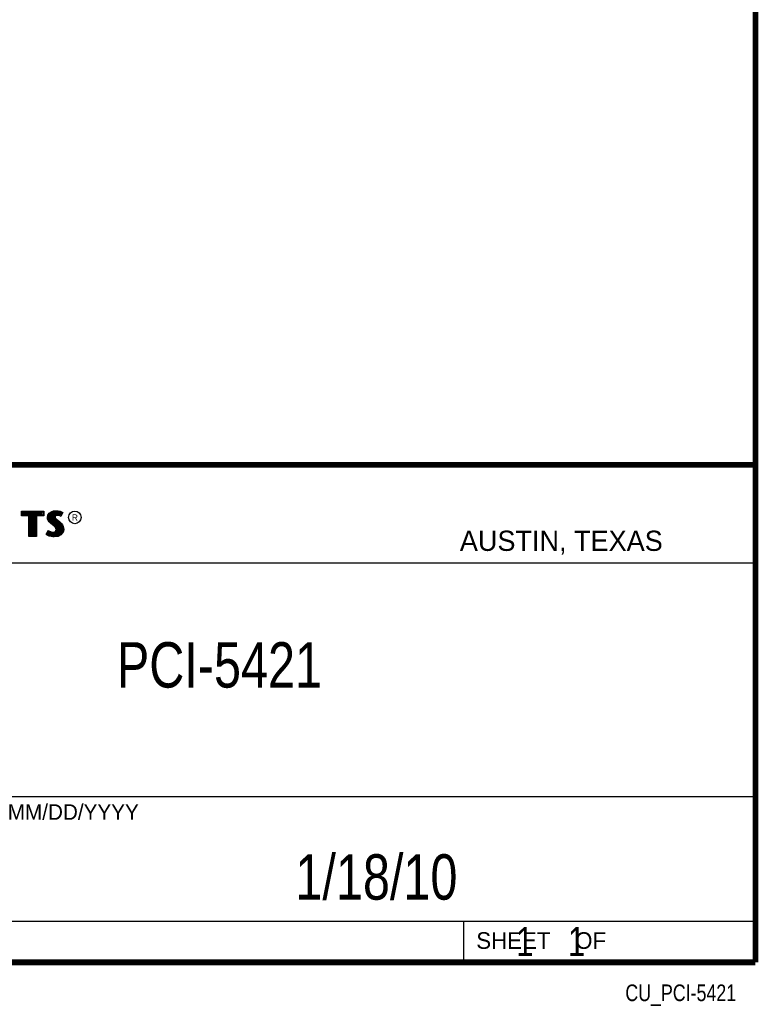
# Model space of a CAD drawing. Header units: inches. Extents: x 0.2 to 16.8, y 0.1 to 10.8.
# Tile 19 of 23: x 14.2 to 16.8, y 0.1 to 3.5. Entities that reach past the tile are written whole.
import ezdxf
from ezdxf.enums import TextEntityAlignment as Align

# ---------------------------------------------------------------- set-up
doc = ezdxf.new("R2010")
doc.units = ezdxf.units.IN
doc.header["$LTSCALE"] = 0.935
doc.header["$MEASUREMENT"] = 0
doc.layers.get('0').update_dxf_attribs({"linetype": 'CONTINUOUS'})
doc.styles.get("Standard").update_dxf_attribs({"font": 'txt', "width": 0.8})

msp = doc.modelspace()

# ---------------------------------------------------------------- linework, layer by layer
at = {"color": 2, "linetype": 'CONTINUOUS'}
for p, q in [((13.06524, 1.96953), (16.74504, 1.96953)), ((16.74504, 1.96953), (16.74504, 0.26053)), ((14.22365, 1.81126), (14.30046, 1.81126)), ((14.22365, 1.79499), (14.22365, 1.81126)), ((14.22618, 1.80873), (14.29793, 1.80873)), ((14.22618, 1.79752), (14.22618, 1.80873)), ((14.25137, 1.79752), (14.22618, 1.79752)), ((14.22819, 1.79752), (14.22819, 1.80873)), ((14.23167, 1.79752), (14.23167, 1.80873)), ((14.23514, 1.79752), (14.23514, 1.80873)), ((14.23862, 1.79752), (14.23862, 1.80873)), ((14.24209, 1.79752), (14.24209, 1.80873)), ((14.24557, 1.79752), (14.24557, 1.80873)), ((14.24904, 1.79752), (14.24904, 1.80873)), ((14.25137, 1.79752), (14.25252, 1.80873)), ((14.25137, 1.72656), (14.25137, 1.79752)), ((14.25599, 1.72656), (14.25599, 1.80873)), ((14.25947, 1.72656), (14.25947, 1.80873)), ((14.26295, 1.72656), (14.26295, 1.80873)), ((14.26642, 1.72656), (14.26642, 1.80873)), ((14.2699, 1.72656), (14.2699, 1.80873)), ((14.27274, 1.79752), (14.27337, 1.80873)), ((14.29793, 1.79752), (14.27274, 1.79752)), ((14.27274, 1.79752), (14.27274, 1.72656)), ((14.27685, 1.79752), (14.27685, 1.80873)), ((14.28032, 1.79752), (14.28032, 1.80873)), ((14.2838, 1.79752), (14.2838, 1.80873)), ((14.28727, 1.79752), (14.28727, 1.80873)), ((14.29075, 1.79752), (14.29075, 1.80873)), ((14.29422, 1.79752), (14.29422, 1.80873)), ((14.29793, 1.80873), (14.29793, 1.79752)), ((14.30046, 1.81126), (14.30046, 1.79499)), ((14.31325, 1.78946), (14.31475, 1.79695)), ((14.31475, 1.79695), (14.3194, 1.80385)), ((14.3158, 1.78934), (14.31713, 1.79596)), ((14.31713, 1.79596), (14.32125, 1.80207)), ((14.31855, 1.77853), (14.31855, 1.79807)), ((14.3194, 1.80385), (14.32555, 1.80834)), ((14.32125, 1.80207), (14.32678, 1.80611)), ((14.32203, 1.77481), (14.32203, 1.80264)), ((14.3255, 1.77133), (14.3255, 1.80518)), ((14.32555, 1.80834), (14.33424, 1.81179)), ((14.32678, 1.80611), (14.33486, 1.80932)), ((14.32898, 1.76843), (14.32898, 1.80699)), ((14.33245, 1.76552), (14.33245, 1.80836)), ((14.33424, 1.81179), (14.34384, 1.81284)), ((14.33486, 1.80932), (14.34389, 1.81031)), ((14.33704, 1.7936), (14.33593, 1.80943)), ((14.33867, 1.79617), (14.33704, 1.7936)), ((14.34106, 1.7979), (14.33867, 1.79617)), ((14.33941, 1.7967), (14.33941, 1.80981)), ((14.34219, 1.7956), (14.34054, 1.7944)), ((14.34424, 1.79884), (14.34106, 1.7979)), ((14.34474, 1.79635), (14.34219, 1.7956)), ((14.34288, 1.79844), (14.34288, 1.81019)), ((14.34384, 1.81284), (14.35029, 1.81239)), ((14.34389, 1.81031), (14.34994, 1.80988)), ((14.34737, 1.79919), (14.34424, 1.79884)), ((14.34744, 1.79665), (14.34474, 1.79635)), ((14.34636, 1.79907), (14.34636, 1.81013)), ((14.35061, 1.79902), (14.34737, 1.79919)), ((14.35029, 1.7965), (14.34744, 1.79665)), ((14.34983, 1.79906), (14.34983, 1.80989)), ((14.34994, 1.80988), (14.35666, 1.80845)), ((14.35029, 1.81239), (14.35734, 1.81089)), ((14.35479, 1.7956), (14.35029, 1.7965)), ((14.35542, 1.79805), (14.35061, 1.79902)), ((14.35331, 1.79848), (14.35331, 1.80917)), ((14.35719, 1.79485), (14.35479, 1.7956)), ((14.35826, 1.79717), (14.35542, 1.79805)), ((14.35666, 1.80845), (14.36074, 1.80705)), ((14.35678, 1.79763), (14.35678, 1.80841)), ((14.35734, 1.81089), (14.36169, 1.80939)), ((14.35857, 1.79697), (14.35826, 1.79717)), ((14.36307, 1.80596), (14.35857, 1.79697)), ((14.36649, 1.80715), (14.35959, 1.79335)), ((14.36026, 1.80033), (14.36026, 1.80721)), ((14.36074, 1.80705), (14.36307, 1.80596)), ((14.36169, 1.80939), (14.36649, 1.80715)), ((14.24884, 1.79499), (14.22365, 1.79499)), ((14.24884, 1.72404), (14.24884, 1.79499)), ((14.30046, 1.79499), (14.27527, 1.79499)), ((14.27527, 1.79499), (14.27527, 1.72404)), ((14.31385, 1.78376), (14.31325, 1.78946)), ((14.3158, 1.77866), (14.31385, 1.78376)), ((14.31633, 1.78435), (14.3158, 1.78934)), ((14.3185, 1.77476), (14.3158, 1.77866)), ((14.31805, 1.77985), (14.31633, 1.78435)), ((14.32044, 1.77639), (14.31805, 1.77985)), ((14.32375, 1.76952), (14.3185, 1.77476)), ((14.32545, 1.77138), (14.32044, 1.77639)), ((14.33574, 1.75947), (14.32375, 1.76952)), ((14.33745, 1.76134), (14.32545, 1.77138)), ((14.33593, 1.76261), (14.33679, 1.7911)), ((14.33704, 1.7936), (14.33679, 1.7911)), ((14.33679, 1.7911), (14.33761, 1.78743)), ((14.33761, 1.78743), (14.34129, 1.78287)), ((14.33949, 1.79275), (14.33934, 1.79125)), ((14.33934, 1.79125), (14.33994, 1.78856)), ((14.33941, 1.75939), (14.33941, 1.7852)), ((14.34054, 1.7944), (14.33949, 1.79275)), ((14.33994, 1.78856), (14.34309, 1.78466)), ((14.34129, 1.78287), (14.35294, 1.77319)), ((14.34288, 1.75517), (14.34288, 1.78155)), ((14.34309, 1.78466), (14.35464, 1.77506)), ((14.34636, 1.72661), (14.34636, 1.77866)), ((14.34983, 1.72707), (14.34983, 1.77577)), ((14.35294, 1.77319), (14.35598, 1.77015)), ((14.35331, 1.7293), (14.35331, 1.77282)), ((14.35464, 1.77506), (14.35779, 1.77192)), ((14.35598, 1.77015), (14.35902, 1.76697)), ((14.35678, 1.7306), (14.35678, 1.76931)), ((14.35959, 1.79335), (14.35719, 1.79485)), ((14.35779, 1.77192), (14.36094, 1.76862)), ((14.35902, 1.76697), (14.36239, 1.76262)), ((14.36026, 1.73444), (14.36026, 1.76537)), ((14.36094, 1.76862), (14.36454, 1.76397)), ((14.36239, 1.76262), (14.36489, 1.75763)), ((14.36454, 1.76397), (14.36724, 1.75857)), ((14.3092, 1.73054), (14.317, 1.74493)), ((14.31415, 1.72724), (14.3092, 1.73054)), ((14.31252, 1.73136), (14.31784, 1.74119)), ((14.31534, 1.72949), (14.31252, 1.73136)), ((14.31508, 1.72959), (14.31508, 1.73608)), ((14.31969, 1.72772), (14.31534, 1.72949)), ((14.317, 1.74493), (14.3203, 1.74253)), ((14.31784, 1.74119), (14.31898, 1.74036)), ((14.31855, 1.72796), (14.31898, 1.74036)), ((14.31898, 1.74036), (14.32261, 1.73855)), ((14.3203, 1.74253), (14.3236, 1.74088)), ((14.32203, 1.72722), (14.32203, 1.73875)), ((14.32261, 1.73855), (14.32738, 1.7369)), ((14.3236, 1.74088), (14.32795, 1.73938)), ((14.3255, 1.72642), (14.3255, 1.73755)), ((14.32738, 1.7369), (14.3318, 1.73639)), ((14.32795, 1.73938), (14.33185, 1.73893)), ((14.32898, 1.7259), (14.32898, 1.73672)), ((14.3318, 1.73639), (14.33602, 1.73675)), ((14.33185, 1.73893), (14.33544, 1.73923)), ((14.33245, 1.72538), (14.33245, 1.73632)), ((14.33544, 1.73923), (14.33814, 1.74028)), ((14.33964, 1.75557), (14.33574, 1.75947)), ((14.33593, 1.72524), (14.33593, 1.73671)), ((14.33602, 1.73675), (14.33935, 1.73804)), ((14.34163, 1.75716), (14.33745, 1.76134)), ((14.33814, 1.74028), (14.34069, 1.74208)), ((14.33935, 1.73804), (14.34257, 1.74031)), ((14.33941, 1.7257), (14.33941, 1.73806)), ((14.34189, 1.75198), (14.33964, 1.75557)), ((14.34069, 1.74208), (14.34219, 1.74448)), ((14.34423, 1.75301), (14.34163, 1.75716)), ((14.34294, 1.74823), (14.34189, 1.75198)), ((14.34219, 1.74448), (14.34294, 1.74823)), ((14.34257, 1.74031), (14.34458, 1.74353)), ((14.34288, 1.72615), (14.34288, 1.74053)), ((14.34554, 1.74833), (14.34423, 1.75301)), ((14.34458, 1.74353), (14.34554, 1.74833)), ((14.35799, 1.73194), (14.34918, 1.72698)), ((14.35959, 1.72994), (14.34999, 1.72454)), ((14.36314, 1.73763), (14.35799, 1.73194)), ((14.36529, 1.73624), (14.35959, 1.72994)), ((14.3657, 1.7434), (14.36314, 1.73763)), ((14.36373, 1.73828), (14.36489, 1.75763)), ((14.36489, 1.75763), (14.36609, 1.75375)), ((14.36814, 1.74268), (14.36529, 1.73624)), ((14.3665, 1.74848), (14.3657, 1.7434)), ((14.36609, 1.75375), (14.3665, 1.74848)), ((14.36724, 1.75857), (14.36859, 1.75423)), ((14.36904, 1.74838), (14.36814, 1.74268)), ((14.36859, 1.75423), (14.36904, 1.74838)), ((14.27527, 1.72404), (14.24884, 1.72404)), ((14.27274, 1.72656), (14.25137, 1.72656)), ((14.31895, 1.72529), (14.31415, 1.72724)), ((14.326, 1.72379), (14.31895, 1.72529)), ((14.32645, 1.72628), (14.31969, 1.72772)), ((14.332, 1.72289), (14.326, 1.72379)), ((14.33223, 1.72541), (14.32645, 1.72628)), ((14.33634, 1.72274), (14.332, 1.72289)), ((14.33622, 1.72528), (14.33223, 1.72541)), ((14.34918, 1.72698), (14.33622, 1.72528)), ((14.34999, 1.72454), (14.33634, 1.72274)), ((13.06532, 1.63288), (16.75003, 1.63288)), ((13.06524, 0.82953), (16.74504, 0.82953)), ((13.06524, 0.40053), (16.74504, 0.40053)), ((15.74504, 0.40053), (15.74504, 0.26053)), ((13.06524, 0.26053), (16.74504, 0.26053)), ((15.74616, 0.26074), (16.74616, 0.26074)), ((15.74616, 0.26074), (15.74616, 0.26024)), ((15.74616, 0.26024), (16.74616, 0.26024)), ((16.74616, 0.26074), (16.74616, 0.26024))]:
    msp.add_line(p, q, dxfattribs=at)
at = {"color": 7, "linetype": 'CONTINUOUS', "const_width": 0.02}
for points in [[(16.75, 0.25859), (16.75, 10.75859)], [(11.47181, 1.97017), (16.75, 1.97072)], [(0.25, 0.25859), (16.75, 0.25859)]]:
    msp.add_lwpolyline(points, dxfattribs=at)
at = {"color": 2, "linetype": 'CONTINUOUS'}
msp.add_circle((14.40744, 1.78964), 0.02154, dxfattribs=at)

# ---------------------------------------------------------------- texts
for s, height, p in [('R', 0.02174, (14.39705, 1.77824)), ('AUSTIN, TEXAS', 0.069617, (15.73268, 1.67446)), ('MM/DD/YYYY', 0.053254, (14.1765, 0.74944)), ('SHEET    OF', 0.057262, (15.78922, 0.30524))]:
    msp.add_text(s, height=height, dxfattribs=at).set_placement(p)
at = {"color": 2, "linetype": 'CONTINUOUS', "width": 0.8}
msp.add_text('CU_PCI-5421', height=0.057262, dxfattribs=at).set_placement((16.68366, 0.12536), align=Align.RIGHT)
at = {"color": 7, "linetype": 'CONTINUOUS'}
for s, insert, char_height, width, attachment_point in [('PCI-5421\\P ', (14.90514, 1.36034), 0.15625, 1, 2), ('1/18/10 ', (15.44554, 0.63066), 0.15625, 1, 2), ('    1    1', (15.80754, 0.38053), 0.1, 0.8, 1)]:
    msp.add_mtext(s, dxfattribs=dict(at, insert=insert, char_height=char_height, width=width, attachment_point=attachment_point))

doc.saveas('drawing.dxf')
